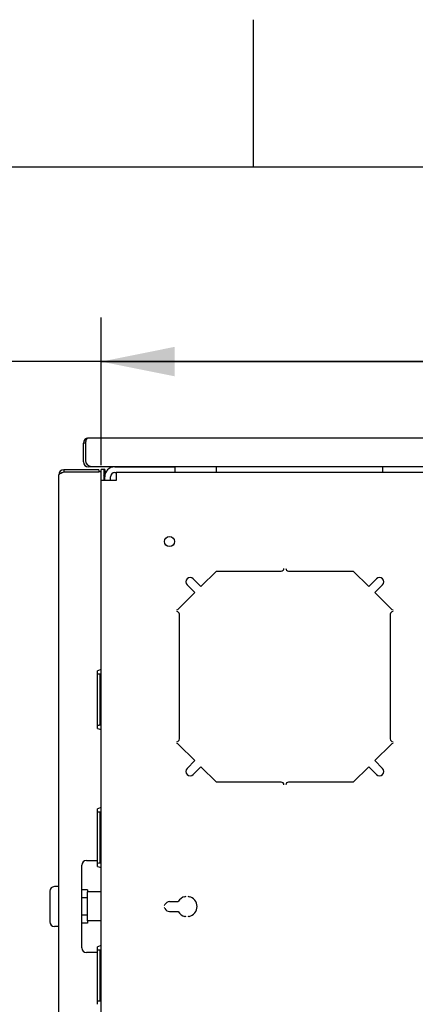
# Model space of a CAD drawing. Header units: inches. Extents: x 5 to 265, y 5 to 171.
# Tile 9 of 27: x 34.91 to 43.52, y 149.79 to 171.2. Entities that reach past the tile are written whole.
import ezdxf
from ezdxf.enums import TextEntityAlignment as Align

# ---------------------------------------------------------------- set-up
doc = ezdxf.new("R2010")
doc.units = ezdxf.units.IN
doc.header["$LTSCALE"] = 14.96
doc.header["$MEASUREMENT"] = 0
doc.layers.get('0').update_dxf_attribs({"linetype": 'CONTINUOUS'})
doc.layers.add('03_ALL_AXES', color=7, linetype='CONTINUOUS')
doc.layers.add('08_ALL_COSMETICS', color=7, linetype='CONTINUOUS')
doc.styles.get("Standard").update_dxf_attribs({"font": 'arial.ttf'})
doc.dimstyles.new('DIMSTYLE_2', dxfattribs={"dimtxt": 1.6, "dimasz": 1.6, "dimexe": 0.06, "dimexo": 0.0625, "dimgap": 0.05, "dimtad": 0, "dimtih": 1, "dimtoh": 1, "dimzin": 4, "dimdsep": 46, "dimtxsty": 'Standard', "dimblk": '_FILLED', "dimblk1": '_FILLED', "dimblk2": '_FILLED', "dimcen": 0.09, "dimadec": 0, "dimazin": 0, "dimtfac": 1, "dimtofl": 0, "dimtmove": 0, "dimatfit": 3, "dimldrblk": '_FILLED', "dimfxl": 0, "dimtolj": 1, "dimtzin": 4, "dimarcsym": 0})

# ---------------------------------------------------------------- blocks, each defined once
blk = doc.blocks.new('_FILLED')
at = {"color": 0, "linetype": 'ByBlock'}
blk.add_solid([(0, 0), (-1, 0.2), (-1, -0.2)], dxfattribs=at)
blk = doc.blocks.new('*D6')
at = {"color": 7, "linetype": 'Continuous'}
for p, q in [((36.681, 161.513), (36.681, 164.725)), ((56.657, 161.665), (56.657, 164.725)), ((46.669, 163.765), (33.18, 163.765)), ((36.681, 163.765), (46.669, 163.765)), ((56.657, 163.765), (46.669, 163.765))]:
    blk.add_line(p, q, dxfattribs=at)
at = {"color": 7, "linetype": 'Continuous', "xscale": 1.6, "yscale": 1.6, "zscale": 1.6, "rotation": 180}
blk.add_blockref('_FILLED', (36.681, 163.765), dxfattribs=at)
at = {"color": 7, "linetype": 'Continuous', "xscale": 1.6, "yscale": 1.6, "zscale": 1.6}
blk.add_blockref('_FILLED', (56.657, 163.765), dxfattribs=at)
at = {"color": 7, "linetype": 'Continuous'}
for s, p in [(' 5-X/5-X-26', (32.38, 165.365)), ('[', (16.856, 162.965)), (']', (21.204, 162.965)), ('/25.98[660]', (32.38, 162.965)), ('19.98', (14.637, 162.965)), ('507', (20.585, 162.965)), ('REF', (32.38, 160.565))]:
    blk.add_text(s, height=1.6, dxfattribs=at).set_placement(p, align=Align.RIGHT)

msp = doc.modelspace()

# ---------------------------------------------------------------- linework, layer by layer
at = {"color": 7, "linetype": 'Continuous'}
for p, q in [((40, 168), (40, 171.2)), ((4.8, 168), (264, 168)), ((36.2944, 161.586), (36.2944, 161.993)), ((36.3414, 161.993), (36.2944, 161.993)), ((36.3414, 161.993), (36.3414, 161.612)), ((36.8844, 161.477), (36.4034, 161.477)), ((36.4664, 161.487), (56.8724, 161.487)), ((36.9774, 161.477), (38.2864, 161.477)), ((38.2864, 161.477), (38.2864, 161.352)), ((39.1909, 161.352), (39.1909, 161.487)), ((42.8159, 161.352), (42.8159, 161.487)), ((35.7594, 142.5235), (35.7594, 161.3055)), ((35.8684, 161.4145), (35.8684, 161.3675)), ((36.6344, 161.4145), (35.8684, 161.4145)), ((35.8684, 161.3675), (36.6344, 161.3675)), ((36.6344, 161.4145), (36.6344, 161.3675)), ((36.6814, 142.414), (36.6814, 161.415)), ((36.7594, 161.415), (36.6814, 161.415)), ((36.7414, 161.415), (36.7414, 161.182)), ((36.7594, 161.415), (36.7594, 161.259)), ((36.7594, 161.182), (36.7594, 161.259)), ((36.8844, 161.182), (36.8844, 161.259)), ((36.9774, 161.352), (37.0104, 161.352)), ((37.0104, 161.352), (37.0104, 161.182)), ((56.3284, 161.352), (37.0104, 161.352)), ((36.7133, 161.182), (36.6814, 161.182)), ((37.0104, 161.182), (36.7133, 161.182)), ((35.5644, 152.247), (35.5644, 151.582)), ((36.3844, 152.279), (36.3844, 152.231)), ((36.3844, 152.1022), (36.2594, 152.1022)), ((36.3844, 151.606), (36.3844, 152.231)), ((36.6814, 152.231), (36.3844, 152.231)), ((36.3844, 151.7269), (36.2594, 151.7269)), ((36.3844, 151.606), (36.3844, 151.55)), ((36.6814, 151.606), (36.3844, 151.606))]:
    msp.add_line(p, q, dxfattribs=at)
for centre, radius, start, end in [((36.4034, 161.993), 0.109, 90, 180), ((36.4034, 161.586), 0.109, 180, 270), ((36.4664, 161.612), 0.125, 180, 270), ((36.9774, 161.259), 0.218, 90, 180), ((35.8684, 161.3055), 0.109, 90, 180), ((36.0556, 160.8815), 0.5197, 116.4627, 117.7227), ((36.6344, 161.2425), 0.125, 67.89079, 90), ((36.6344, 161.2425), 0.125, 7.64663, 29.44792), ((36.9774, 161.259), 0.093, 90, 180), ((35.6644, 152.247), 0.1, 90, 180), ((35.6644, 151.582), 0.1, 180, 270)]:
    msp.add_arc(centre, radius, start, end, dxfattribs=at)
for points, knots in [([(36.4034, 162.102), (36.3979, 162.102), (36.3862, 162.0993), (36.371, 162.0874), (36.3579, 162.069), (36.3516, 162.0539), (36.349, 162.0454)], [0, 0, 0, 0, 0.196655, 0.4159292, 0.6821934, 1, 1, 1, 1]), ([(36.349, 162.0454), (36.3477, 162.0414), (36.3433, 162.0243), (36.3415, 162.0065), (36.3414, 161.993)], [0, 0, 0, 0, 0.2382942, 1, 1, 1, 1]), ([(35.7594, 161.2895), (35.7594, 161.2995), (35.7715, 161.3151), (35.7922, 161.3295), (35.8062, 161.3375), (35.8139, 161.3415)], [0, 0, 0, 0, 0.3846442, 0.6641777, 1, 1, 1, 1]), ([(35.824, 161.3467), (35.8276, 161.3485), (35.8423, 161.3556), (35.8571, 161.3624), (35.8684, 161.3675)], [0, 0, 0, 0, 0.2420722, 1, 1, 1, 1])]:
    msp.add_open_spline(points, degree=3, knots=knots, dxfattribs=at)
at = {"layer": '03_ALL_AXES', "color": 7, "linetype": 'Continuous'}
for p, q in [((56.9354, 162.102), (36.4034, 162.102)), ((36.6814, 157.0658), (36.6034, 157.0408)), ((36.6034, 155.7883), (36.6034, 157.0408)), ((36.6034, 156.9757), (36.6289, 156.9744)), ((36.6634, 155.8555), (36.6634, 156.9736)), ((36.6691, 156.7086), (36.6814, 156.7047)), ((36.6289, 155.8547), (36.6034, 155.8534)), ((36.6034, 155.7883), (36.6814, 155.7633)), ((36.6814, 154.0658), (36.6034, 154.0408)), ((36.6034, 152.7883), (36.6034, 154.0408)), ((36.6034, 153.9757), (36.6289, 153.9744)), ((36.6634, 152.8555), (36.6634, 153.9736)), ((36.6691, 153.7086), (36.6814, 153.7047)), ((36.3594, 152.9145), (36.5714, 152.9145)), ((36.2594, 151.0145), (36.2594, 152.8145)), ((36.6289, 152.8547), (36.6034, 152.8534)), ((36.6034, 152.7883), (36.6814, 152.7633)), ((35.7594, 152.347), (35.6644, 152.347)), ((36.3844, 152.279), (36.2594, 152.279)), ((35.7594, 151.482), (35.6644, 151.482)), ((36.3844, 151.55), (36.2594, 151.55)), ((36.6814, 151.0658), (36.6034, 151.0408)), ((36.6034, 149.7883), (36.6034, 151.0408)), ((36.6034, 150.9757), (36.6289, 150.9744)), ((36.6634, 149.8555), (36.6634, 150.9736)), ((36.5714, 150.9145), (36.3594, 150.9145)), ((36.6691, 150.7086), (36.6814, 150.7047)), ((36.6289, 149.8547), (36.6034, 149.8534))]:
    msp.add_line(p, q, dxfattribs=at)
msp.add_circle((38.1704, 159.851), 0.109, dxfattribs=at)
for centre, radius, start, end in [((36.6763, 158.2266), 1.2531, 267.83163, 269.40585), ((36.684, 159.0756), 2.1022, 269.4367, 269.92798), ((36.3145, 159.179), 2.3738, 278.45184, 278.89132), ((37.4026, 151.786), 5.0712, 98.17613, 98.38165), ((35.7894, 151.7226), 5.1354, 79.99785, 80.20172), ((37.0893, 159.2289), 2.5171, 260.25853, 260.67399), ((36.6759, 154.6212), 1.2344, 90.97468, 92.18221), ((36.6769, 154.5405), 1.3151, 90.58732, 90.95499), ((36.684, 153.7521), 2.1035, 90.07211, 90.56241), ((36.6763, 155.2266), 1.2531, 267.83165, 269.40584), ((36.684, 156.0756), 2.1022, 269.4367, 269.92798), ((36.3145, 156.1791), 2.3738, 278.45184, 278.89132), ((37.4026, 148.786), 5.0712, 98.17613, 98.38165), ((35.7894, 148.7226), 5.1354, 79.99785, 80.20172), ((37.0893, 156.229), 2.5172, 260.25853, 260.67398), ((36.3594, 152.8145), 0.1, 90, 180), ((36.5714, 153.1025), 0.188, 270, 276.1575), ((36.5714, 153.1025), 0.188, 299.85429, 306.57292), ((36.6759, 151.6212), 1.2344, 90.97467, 92.18219), ((36.6769, 151.5405), 1.3151, 90.58732, 90.95498), ((36.684, 150.7521), 2.1035, 90.07212, 90.56241), ((36.3594, 151.0145), 0.1, 180, 270), ((36.6763, 152.2266), 1.2531, 267.83165, 269.40584), ((36.684, 153.0756), 2.1022, 269.4367, 269.92798), ((36.5714, 150.7265), 0.188, 79.77488, 90), ((36.3145, 153.1791), 2.3738, 278.45184, 278.89132), ((37.4026, 145.786), 5.0712, 98.17613, 98.38165), ((35.7894, 145.7226), 5.1354, 79.99785, 80.20172), ((37.0893, 153.229), 2.5172, 260.25853, 260.67398), ((36.5714, 150.7265), 0.188, 53.42708, 60.14571), ((36.6759, 148.6212), 1.2344, 90.97467, 92.18219), ((36.6769, 148.5405), 1.3151, 90.58732, 90.95498), ((36.684, 147.7521), 2.1035, 90.07212, 90.56241)]:
    msp.add_arc(centre, radius, start, end, dxfattribs=at)
at = {"layer": '08_ALL_COSMETICS', "color": 7, "linetype": 'Continuous'}
for p, q in [((38.8553, 158.8731), (39.1912, 159.209)), ((39.1912, 159.209), (40.6014, 159.209)), ((40.7614, 159.209), (42.1715, 159.209)), ((42.1715, 159.209), (42.5075, 158.8731)), ((38.5524, 158.9101), (38.7223, 158.7401)), ((38.6853, 159.043), (38.8553, 158.8731)), ((42.6774, 159.043), (42.5075, 158.8731)), ((42.8103, 158.9101), (42.6404, 158.7401)), ((38.3688, 158.3866), (38.7223, 158.7401)), ((42.6404, 158.7401), (42.9939, 158.3866)), ((38.3864, 155.559), (38.3864, 158.269)), ((42.9764, 158.269), (42.9764, 155.559)), ((38.7223, 155.0879), (38.3688, 155.4415)), ((42.9939, 155.4415), (42.6404, 155.0879)), ((38.5524, 154.918), (38.7223, 155.0879)), ((42.8103, 154.918), (42.6404, 155.0879)), ((38.6853, 154.7851), (38.8553, 154.955)), ((39.1912, 154.619), (38.8553, 154.955)), ((42.5075, 154.955), (42.1715, 154.619)), ((42.6774, 154.7851), (42.5075, 154.955)), ((40.6014, 154.619), (39.1912, 154.619)), ((42.1715, 154.619), (40.7614, 154.619)), ((38.1704, 152.0235), (38.3604, 152.0235)), ((38.1704, 151.8055), (38.3604, 151.8055))]:
    msp.add_line(p, q, dxfattribs=at)
for centre, radius, start, end in [((40.6014, 159.269), 0.06, 270, 360), ((40.7614, 159.269), 0.06, 180, 270), ((38.6189, 158.9765), 0.094, 45, 225), ((42.7439, 158.9765), 0.094, 315, 135), ((38.3264, 158.429), 0.06, 270, 315), ((38.3264, 158.269), 0.06, 0, 90), ((43.0364, 158.269), 0.06, 90, 180), ((43.0364, 158.429), 0.06, 225, 270), ((38.3264, 155.559), 0.06, 270, 360), ((38.3264, 155.399), 0.06, 45, 90), ((43.0364, 155.559), 0.06, 180, 270), ((43.0364, 155.399), 0.06, 90, 135), ((38.6189, 154.8515), 0.094, 135, 315), ((42.7439, 154.8515), 0.094, 225, 45), ((40.6014, 154.559), 0.06, 0, 90), ((40.7614, 154.559), 0.06, 90, 180), ((38.1704, 151.9145), 0.109, 90, 157.54319), ((38.5504, 151.9145), 0.219, 101.83147, 150.15093), ((38.4932, 152.1876), 0.06, 281.83147, 308.32151), ((38.6076, 152.1876), 0.06, 231.67849, 258.16853), ((38.5504, 151.9145), 0.219, 281.83147, 78.16853), ((38.0142, 151.9791), 0.06, 312.04693, 337.54319), ((38.0142, 151.85), 0.06, 22.45681, 47.95307), ((38.1704, 151.9145), 0.109, 202.45681, 270), ((38.5504, 151.9145), 0.219, 209.84907, 258.16853), ((38.4932, 151.6415), 0.06, 51.67849, 78.16853), ((38.6076, 151.6415), 0.06, 101.83147, 128.32151)]:
    msp.add_arc(centre, radius, start, end, dxfattribs=at)

# ---------------------------------------------------------------- dimensions: what is measured, and where the dimension line sits
at = {"color": 7, "linetype": 'Continuous'}
dim = msp.add_linear_dim(base=(56.6574, 163.7652), p1=(36.6814, 161.4505), p2=(56.6574, 161.6025), text=' 5-X/5-X-26\\P<>/25.98[660]\\PREF', dimstyle='DIMSTYLE_2', dxfattribs=at)
dim.commit()
dim.dimension.update_dxf_attribs({"geometry": '*D6', "text_midpoint": (20.7133, 163.7652), "dimtype": 160})

doc.saveas('drawing.dxf')
